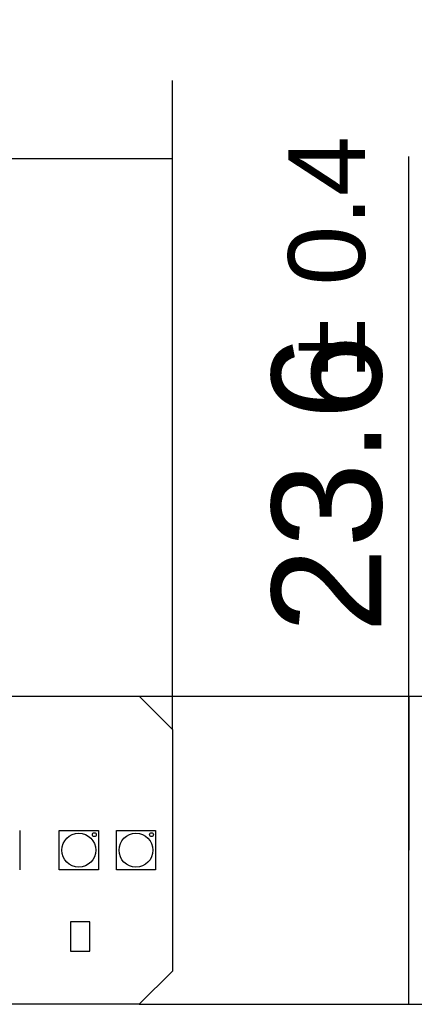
# Model space of a CAD drawing. Header units: millimetres. Extents: x 0 to 210, y 0 to 297.
# Tile 17 of 58: x 132 to 140, y 145 to 164. Entities that reach past the tile are written whole.
import ezdxf
from ezdxf.enums import TextEntityAlignment as Align

# ---------------------------------------------------------------- set-up
doc = ezdxf.new("R2010")
doc.units = ezdxf.units.MM
doc.header["$LTSCALE"] = 19.36
doc.layers.get('0').update_dxf_attribs({"linetype": 'CONTINUOUS'})
doc.layers.add('Z_DIM_2D', color=7, linetype='CONTINUOUS')
doc.styles.add('TEXTSTYLE_3', font='helveticaneueltw1g-ltcn.otf')
doc.styles.add('TEXTSTYLE_4', font='gdt', dxfattribs={"width": 0.7})
doc.dimstyles.new('DIMSTYLE_4', dxfattribs={"dimtxt": 2.1, "dimasz": 3.5, "dimexe": 1.5, "dimexo": 0, "dimgap": 0.525, "dimtad": 1, "dimdec": 3, "dimlfac": 4, "dimdsep": 46, "dimtxsty": 'TEXTSTYLE_3', "dimblk": '_FILLED', "dimblk1": '_FILLED', "dimblk2": '_FILLED', "dimcen": 0.09, "dimclrt": 5, "dimadec": 0, "dimazin": 0, "dimtol": 1, "dimtp": 0.4, "dimtm": 0.4, "dimtfac": 1, "dimtdec": 3, "dimtofl": 0, "dimtmove": 0, "dimatfit": 3, "dimldrblk": '_FILLED', "dimfxl": 0, "dimtolj": 1, "dimarcsym": 0})

# ---------------------------------------------------------------- blocks, each defined once
blk = doc.blocks.new('*D9')
at = {"layer": 'Z_DIM_2D', "color": 2, "linetype": 'Continuous'}
for p, q in [((139.519, 147.951), (139.519, 161.229)), ((134.357, 150.901), (141.019, 150.901)), ((139.519, 150.901), (139.519, 147.951)), ((139.519, 145.001), (139.519, 147.951)), ((134.357, 145.001), (141.019, 145.001))]:
    blk.add_line(p, q, dxfattribs=at)
at = {"layer": 'Z_DIM_2D', "color": 5, "linetype": 'Continuous'}
for s, height, style, p in [('0.4', 1.47, 'TEXTSTYLE_3', (138.679, 158.761)), ('`', 1.47, 'TEXTSTYLE_4', (138.679, 157.046)), ('23.6', 2.1, 'TEXTSTYLE_3', (138.994, 152.109))]:
    blk.add_text(s, height=height, rotation=90, dxfattribs=dict(at, style=style)).set_placement(p)
blk = doc.blocks.new('_FILLED')
at = {"color": 0, "linetype": 'ByBlock'}
blk.add_solid([(0, 0), (-1, 0.125), (-1, -0.125)], dxfattribs=at)
blk = doc.blocks.new('_NONE')
blk = doc.blocks.new('*D12')
at = {"layer": 'Z_DIM_2D', "color": 2, "linetype": 'Continuous'}
for p, q in [((65.245, 150.264), (65.245, 162.686)), ((134.995, 150.264), (134.995, 162.686)), ((65.245, 161.186), (100.12, 161.186)), ((134.995, 161.186), (100.12, 161.186))]:
    blk.add_line(p, q, dxfattribs=at)
at = {"layer": 'Z_DIM_2D', "color": 5, "linetype": 'Continuous'}
for s, height, style, p in [('279', 2.1, 'TEXTSTYLE_3', (98.028, 161.711)), ('`', 1.47, 'TEXTSTYLE_4', (101.001, 162.026)), ('0.4', 1.47, 'TEXTSTYLE_3', (103.093, 162.026))]:
    blk.add_text(s, height=height, dxfattribs=dict(at, style=style)).set_placement(p, align=Align.CENTER)

msp = doc.modelspace()

# ---------------------------------------------------------------- linework, layer by layer
at = {"color": 7, "linetype": 'Continuous'}
for p, q in [((131.90727, 150.9013), (134.35727, 150.9013)), ((134.99477, 150.2638), (134.35727, 150.9013)), ((134.99477, 150.2638), (134.99477, 145.6388)), ((132.06774, 148.3263), (132.06774, 147.5763)), ((132.82423, 148.32655), (133.57423, 148.32655)), ((132.82423, 147.5763), (132.82423, 148.3263)), ((133.57448, 148.3263), (133.57448, 147.5763)), ((133.91977, 148.32655), (134.66977, 148.32655)), ((133.91977, 147.5763), (133.91977, 148.3263)), ((134.67002, 148.3263), (134.67002, 147.5763)), ((133.57423, 147.57605), (132.82423, 147.57605)), ((134.66977, 147.57605), (133.91977, 147.57605)), ((133.41352, 146.58255), (133.03852, 146.58255)), ((133.03852, 146.58255), (133.03852, 146.02005)), ((133.41352, 146.02005), (133.41352, 146.58255)), ((133.03852, 146.02005), (133.41352, 146.02005)), ((134.35727, 145.0013), (134.99477, 145.6388)), ((134.35727, 145.0013), (65.88227, 145.0013))]:
    msp.add_line(p, q, dxfattribs=at)
for centre, radius in [((133.19923, 147.9513), 0.325), ((133.49673, 148.2488), 0.0375), ((134.29477, 147.9513), 0.325), ((134.59227, 148.2488), 0.0375)]:
    msp.add_circle(centre, radius, dxfattribs=at)

# ---------------------------------------------------------------- dimensions: what is measured, and where the dimension line sits
at = {"layer": 'Z_DIM_2D', "color": 2, "linetype": 'Continuous'}
dim = msp.add_linear_dim(base=(134.99477, 161.18589), p1=(65.24477, 150.2638), p2=(134.99477, 150.2638), dimstyle='DIMSTYLE_4', override={"dimblk1": 'NONE', "dimblk2": 'NONE', "dimsah": 1}, dxfattribs=at)
dim.commit()
dim.dimension.update_dxf_attribs({"geometry": '*D12', "text_midpoint": (100.11977, 161.18589), "dimtype": 160})
dim = msp.add_linear_dim(base=(139.51883, 145.0013), p1=(134.35727, 150.9013), p2=(134.35727, 145.0013), angle=270, dimstyle='DIMSTYLE_4', override={"dimblk1": 'NONE', "dimblk2": 'NONE', "dimsah": 1}, dxfattribs=at)
dim.commit()
dim.dimension.update_dxf_attribs({"geometry": '*D9', "text_midpoint": (139.51883, 156.66914), "dimtype": 160})

doc.saveas('drawing.dxf')
